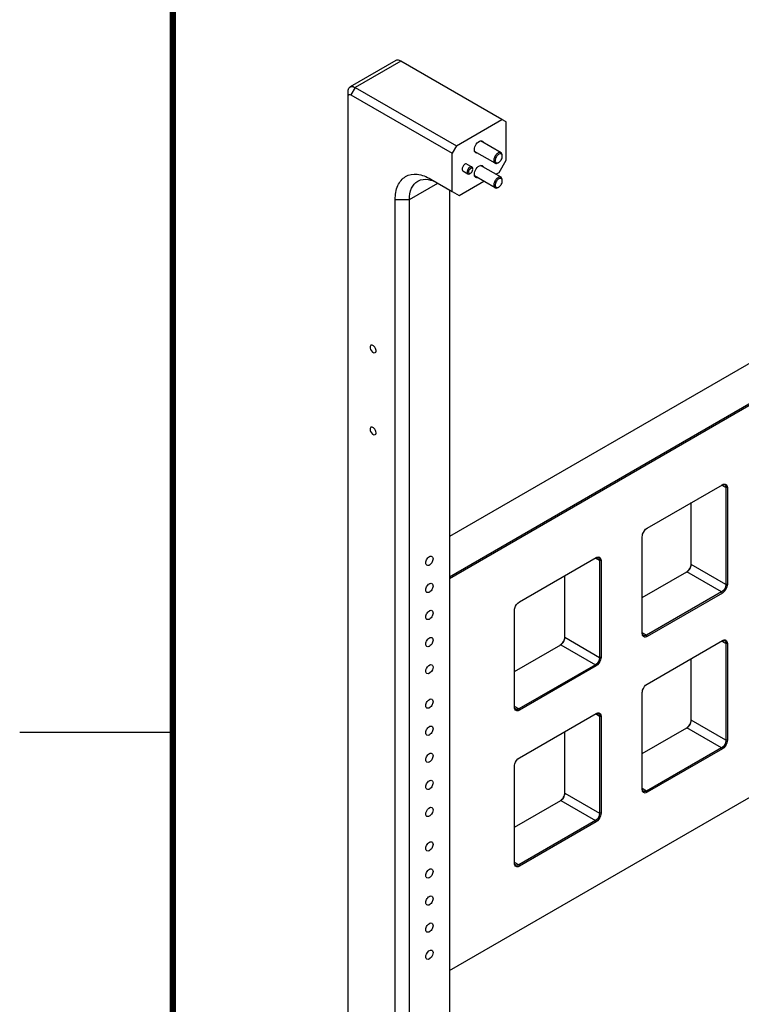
# Model space of a CAD drawing. Header units: inches. Extents: x 0 to 34, y 0 to 22.
# Tile 3 of 15: x 0 to 2.4, y 15.6 to 18.8. Entities that reach past the tile are written whole.
import ezdxf

# ---------------------------------------------------------------- set-up
doc = ezdxf.new("R2010")
doc.units = ezdxf.units.IN
doc.header["$LTSCALE"] = 1.87
doc.header["$MEASUREMENT"] = 0
doc.layers.get('0').update_dxf_attribs({"linetype": 'CONTINUOUS'})
doc.layers.add('02___PRT_ALL_AXES', color=7, linetype='CONTINUOUS')

msp = doc.modelspace()

# ---------------------------------------------------------------- linework, layer by layer
at = {"color": 7, "linetype": 'CONTINUOUS'}
for p, q in [((1.228, 18.6927), (1.0791, 18.6067)), ((1.2444, 18.691), (1.0955, 18.605)), ((1.5748, 18.5003), (1.2444, 18.691)), ((3.9967, 18.6362), (1.4031, 17.1387)), ((1.0723, 14.5607), (1.0723, 18.5917)), ((1.0955, 18.605), (1.0816, 18.5809)), ((1.0816, 18.5809), (1.4119, 18.3902)), ((1.0955, 18.605), (1.4259, 18.4143)), ((1.4031, 17.008), (4.1099, 18.5709)), ((1.4031, 17.0026), (4.1122, 18.5668)), ((1.4259, 18.4143), (1.5748, 18.5003)), ((1.5887, 18.4923), (1.5748, 18.5003)), ((1.5887, 18.368), (1.5887, 18.4923)), ((1.5719, 18.3921), (1.5052, 18.4306)), ((1.4259, 18.4143), (1.4119, 18.3902)), ((1.4119, 18.2659), (1.4119, 18.3902)), ((1.5522, 18.358), (1.4855, 18.3965)), ((1.5619, 18.3592), (1.5644, 18.3603)), ((1.5644, 18.3603), (1.562, 18.359)), ((1.5655, 18.3278), (1.5887, 18.368)), ((1.576, 18.3804), (1.5757, 18.3831)), ((1.576, 18.3804), (1.576, 18.3831)), ((1.4709, 18.3243), (1.4725, 18.325)), ((1.4725, 18.325), (1.474, 18.3261)), ((1.5719, 18.3117), (1.5052, 18.3502)), ((1.5548, 18.3216), (1.5655, 18.3278)), ((1.2727, 18.2391), (1.3655, 18.2927)), ((1.3423, 18.3061), (1.4119, 18.2659)), ((1.4351, 18.2525), (1.5154, 18.2989)), ((1.5522, 18.2777), (1.4855, 18.3161)), ((1.576, 18.3001), (1.5757, 18.3027)), ((1.576, 18.3001), (1.576, 18.3027)), ((1.4031, 18.271), (1.4031, 14.7946)), ((1.4119, 18.2659), (1.4351, 18.2525)), ((1.5619, 18.2789), (1.5644, 18.28)), ((1.5644, 18.28), (1.562, 18.2786)), ((1.2263, 14.7193), (1.2263, 18.2391)), ((1.2263, 18.2391), (1.2727, 18.2391)), ((1.2727, 14.7193), (1.2727, 18.2391)), ((2.0491, 17.1667), (2.2945, 17.3084)), ((2.3061, 17.299), (2.2922, 17.3071)), ((2.3061, 17.299), (2.3061, 16.9829)), ((2.3108, 17.299), (2.3061, 17.299)), ((2.3108, 17.299), (2.3108, 16.9829)), ((1.4031, 15.7222), (4.1122, 17.2864)), ((2.1929, 17.0483), (2.1929, 17.2497)), ((2.0329, 16.8225), (2.0329, 17.1386)), ((1.632, 16.9259), (1.8821, 17.0703)), ((1.8937, 17.0609), (1.8798, 17.0689)), ((1.8937, 17.0609), (1.8937, 16.7448)), ((1.8983, 17.0609), (1.8937, 17.0609)), ((1.8983, 17.0609), (1.8983, 16.7448)), ((2.3061, 16.9829), (2.1929, 17.0483)), ((1.7805, 16.8102), (1.7805, 17.0116)), ((2.0329, 16.9398), (2.179, 17.0242)), ((2.2922, 16.9588), (2.179, 17.0242)), ((2.3108, 16.9829), (2.3061, 16.9829)), ((2.2922, 16.9588), (2.0468, 16.8171)), ((2.2945, 16.9548), (2.0491, 16.8131)), ((2.2945, 16.9548), (2.2922, 16.9588)), ((1.6157, 16.5816), (1.6157, 16.8977)), ((1.7805, 16.8102), (1.8937, 16.7448)), ((2.0468, 16.8171), (2.0329, 16.8252)), ((2.0491, 16.8131), (2.0468, 16.8171)), ((1.6157, 16.699), (1.7665, 16.786)), ((1.7665, 16.786), (1.8798, 16.7207)), ((2.0491, 16.6577), (2.2945, 16.7995)), ((2.3061, 16.7901), (2.2922, 16.7981)), ((2.3061, 16.7901), (2.3061, 16.474)), ((2.3108, 16.7901), (2.3061, 16.7901)), ((2.3108, 16.7901), (2.3108, 16.474)), ((1.8798, 16.7207), (1.6297, 16.5763)), ((1.8821, 16.7167), (1.632, 16.5723)), ((1.8821, 16.7167), (1.8798, 16.7207)), ((1.8983, 16.7448), (1.8937, 16.7448)), ((2.1929, 16.5394), (2.1929, 16.7408)), ((2.0329, 16.3135), (2.0329, 16.6296)), ((1.6297, 16.5763), (1.6157, 16.5843)), ((1.632, 16.5723), (1.6297, 16.5763)), ((1.632, 16.4169), (1.8821, 16.5613)), ((1.8937, 16.5519), (1.8798, 16.56)), ((1.8937, 16.5519), (1.8937, 16.2358)), ((1.8983, 16.5519), (1.8937, 16.5519)), ((1.8983, 16.5519), (1.8983, 16.2358)), ((2.3061, 16.474), (2.1929, 16.5394)), ((1.7805, 16.3012), (1.7805, 16.5026)), ((2.0329, 16.4309), (2.179, 16.5152)), ((2.2922, 16.4499), (2.179, 16.5152)), ((2.3108, 16.474), (2.3061, 16.474)), ((2.2922, 16.4499), (2.0468, 16.3082)), ((2.2945, 16.4459), (2.0491, 16.3042)), ((2.2945, 16.4459), (2.2922, 16.4499)), ((1.6157, 16.0727), (1.6157, 16.3888)), ((1.7805, 16.3012), (1.8937, 16.2358)), ((2.0468, 16.3082), (2.0329, 16.3162)), ((2.0491, 16.3042), (2.0468, 16.3082)), ((1.6157, 16.19), (1.7665, 16.2771)), ((1.7665, 16.2771), (1.8798, 16.2117)), ((1.8983, 16.2358), (1.8937, 16.2358)), ((1.8798, 16.2117), (1.6297, 16.0673)), ((1.8821, 16.2077), (1.632, 16.0633)), ((1.8821, 16.2077), (1.8798, 16.2117)), ((1.6297, 16.0673), (1.6157, 16.0754)), ((1.632, 16.0633), (1.6297, 16.0673))]:
    msp.add_line(p, q, dxfattribs=at)
at = {"color": 2, "linetype": 'CONTINUOUS'}
msp.add_line((0, 16.5), (0.5, 16.5), dxfattribs=at)
at = {"color": 7, "linetype": 'CONTINUOUS', "const_width": 0.02}
msp.add_lwpolyline([(0.5, 21.5), (0.5, 0.5)], dxfattribs=at)
at = {"color": 7, "linetype": 'CONTINUOUS'}
for centre, start, end in [((1.5585, 18.3695), 287.4359, 288.245), ((1.5651, 18.3809), 11.768, 12.5782), ((1.5651, 18.3005), 11.768, 12.5782), ((1.5585, 18.2891), 287.4359, 288.245)]:
    msp.add_arc(centre, 0.0108, start, end, dxfattribs=at)
for points, knots in [([(1.2444, 18.691), (1.243, 18.6919), (1.238, 18.6943), (1.2315, 18.6946), (1.228, 18.6927)], [0, 0, 0, 0, 0.29536, 1, 1, 1, 1]), ([(1.0723, 18.5917), (1.0723, 18.5933), (1.0727, 18.5989), (1.0757, 18.6047), (1.0791, 18.6067)], [0, 0, 0, 0, 0.295353, 1, 1, 1, 1]), ([(1.0723, 18.5756), (1.0723, 18.5778), (1.0741, 18.5833), (1.0797, 18.582), (1.0816, 18.5809)], [0, 0, 0, 0, 0.499987, 1, 1, 1, 1]), ([(1.0791, 18.6067), (1.0802, 18.6073), (1.0856, 18.6093), (1.0917, 18.6072), (1.0955, 18.605)], [0, 0, 0, 0, 0.220932, 1, 1, 1, 1]), ([(1.562, 18.3911), (1.559, 18.3894), (1.5536, 18.3841), (1.5494, 18.3759), (1.548, 18.3689), (1.5481, 18.3642), (1.5494, 18.3604), (1.5512, 18.3586), (1.5522, 18.358)], [0, 0, 0, 0, 0.269869, 0.561322, 0.695465, 0.813142, 0.912856, 1, 1, 1, 1]), ([(1.5644, 18.3871), (1.5612, 18.3853), (1.5572, 18.3809), (1.5539, 18.3741), (1.5526, 18.3689), (1.5528, 18.3641), (1.5545, 18.3603), (1.558, 18.3584), (1.5605, 18.3588), (1.5618, 18.3592)], [0, 0, 0, 0, 0.288375, 0.44307, 0.586603, 0.709061, 0.808876, 0.89868, 1, 1, 1, 1]), ([(1.5719, 18.3921), (1.5706, 18.3929), (1.5669, 18.3934), (1.5637, 18.3921), (1.562, 18.3911)], [0, 0, 0, 0, 0.449236, 1, 1, 1, 1]), ([(1.5757, 18.3832), (1.5754, 18.3844), (1.5745, 18.3866), (1.5705, 18.3895), (1.5665, 18.3883), (1.5644, 18.3871)], [0, 0, 0, 0, 0.255303, 0.480544, 1, 1, 1, 1]), ([(1.576, 18.3831), (1.576, 18.385), (1.5755, 18.3885), (1.5732, 18.3913), (1.5719, 18.3921)], [0, 0, 0, 0, 0.55075, 1, 1, 1, 1]), ([(1.5522, 18.358), (1.5535, 18.3572), (1.5572, 18.3567), (1.5604, 18.358), (1.562, 18.359)], [0, 0, 0, 0, 0.449236, 1, 1, 1, 1]), ([(1.5644, 18.3603), (1.566, 18.3613), (1.5691, 18.3639), (1.5728, 18.3689), (1.5752, 18.3745), (1.576, 18.3785), (1.576, 18.3804)], [0, 0, 0, 0, 0.237229, 0.500007, 0.762786, 1, 1, 1, 1]), ([(1.2263, 18.2391), (1.2263, 18.2548), (1.2302, 18.2839), (1.2578, 18.3186), (1.3017, 18.3252), (1.3288, 18.3139), (1.3423, 18.3061)], [0, 0, 0, 0, 0.275376, 0.499989, 0.724608, 1, 1, 1, 1]), ([(1.4767, 18.3457), (1.4754, 18.3465), (1.4697, 18.3461), (1.4636, 18.3394), (1.4609, 18.3326), (1.4609, 18.329)], [0, 0, 0, 0, 0.184786, 0.580658, 1, 1, 1, 1]), ([(1.4609, 18.329), (1.4609, 18.3283), (1.461, 18.3261), (1.4622, 18.3238), (1.4636, 18.323)], [0, 0, 0, 0, 0.294565, 1, 1, 1, 1]), ([(1.4636, 18.323), (1.465, 18.3222), (1.4676, 18.3223), (1.4696, 18.3233), (1.4702, 18.3236)], [0, 0, 0, 0, 0.704325, 1, 1, 1, 1]), ([(1.474, 18.3417), (1.4729, 18.3414), (1.4684, 18.3385), (1.4655, 18.3331), (1.4655, 18.329)], [0, 0, 0, 0, 0.22638, 1, 1, 1, 1]), ([(1.4794, 18.337), (1.4794, 18.3385), (1.4787, 18.3418), (1.4753, 18.3421), (1.474, 18.3417)], [0, 0, 0, 0, 0.528182, 1, 1, 1, 1]), ([(1.4794, 18.3397), (1.4794, 18.3404), (1.4793, 18.3426), (1.4781, 18.3449), (1.4767, 18.3457)], [0, 0, 0, 0, 0.294565, 1, 1, 1, 1]), ([(1.2727, 18.2391), (1.2727, 18.2517), (1.2758, 18.2749), (1.2911, 18.2941), (1.2999, 18.2992)], [0, 0, 0, 0, 0.550785, 1, 1, 1, 1]), ([(1.2999, 18.2992), (1.3028, 18.3009), (1.3159, 18.3065), (1.3311, 18.3057), (1.3415, 18.3029)], [0, 0, 0, 0, 0.234607, 1, 1, 1, 1]), ([(1.3415, 18.3029), (1.3435, 18.3024), (1.3519, 18.2998), (1.3598, 18.296), (1.3655, 18.2927)], [0, 0, 0, 0, 0.23697, 1, 1, 1, 1]), ([(1.562, 18.3108), (1.559, 18.309), (1.5536, 18.3037), (1.5494, 18.2955), (1.548, 18.2885), (1.5481, 18.2839), (1.5494, 18.28), (1.5512, 18.2782), (1.5522, 18.2777)], [0, 0, 0, 0, 0.269869, 0.561322, 0.695465, 0.813142, 0.912856, 1, 1, 1, 1]), ([(1.5644, 18.3068), (1.5612, 18.3049), (1.5572, 18.3005), (1.5539, 18.2938), (1.5526, 18.2885), (1.5528, 18.2838), (1.5545, 18.28), (1.558, 18.2781), (1.5605, 18.2784), (1.5618, 18.2788)], [0, 0, 0, 0, 0.288375, 0.44307, 0.586603, 0.709061, 0.808876, 0.89868, 1, 1, 1, 1]), ([(1.5719, 18.3117), (1.5706, 18.3125), (1.5669, 18.3131), (1.5637, 18.3117), (1.562, 18.3108)], [0, 0, 0, 0, 0.449236, 1, 1, 1, 1]), ([(1.5757, 18.3029), (1.5754, 18.304), (1.5745, 18.3062), (1.5705, 18.3092), (1.5665, 18.308), (1.5644, 18.3068)], [0, 0, 0, 0, 0.255303, 0.480544, 1, 1, 1, 1]), ([(1.5644, 18.28), (1.566, 18.2809), (1.5691, 18.2835), (1.5728, 18.2885), (1.5752, 18.2941), (1.576, 18.2982), (1.576, 18.3001)], [0, 0, 0, 0, 0.237229, 0.500007, 0.762786, 1, 1, 1, 1]), ([(1.576, 18.3027), (1.576, 18.3046), (1.5755, 18.3081), (1.5732, 18.311), (1.5719, 18.3117)], [0, 0, 0, 0, 0.55075, 1, 1, 1, 1]), ([(1.5522, 18.2777), (1.5535, 18.2769), (1.5572, 18.2763), (1.5604, 18.2777), (1.562, 18.2786)], [0, 0, 0, 0, 0.449236, 1, 1, 1, 1]), ([(2.3021, 17.308), (2.3041, 17.3069), (2.3059, 17.3034), (2.3061, 17.3), (2.3061, 17.299)], [0, 0, 0, 0, 0.705036, 1, 1, 1, 1]), ([(2.306, 17.3095), (2.3068, 17.3091), (2.3099, 17.3065), (2.3108, 17.3021), (2.3108, 17.299)], [0, 0, 0, 0, 0.220861, 1, 1, 1, 1]), ([(2.0329, 17.1386), (2.0329, 17.1412), (2.0348, 17.1522), (2.0418, 17.1625), (2.0491, 17.1667)], [0, 0, 0, 0, 0.240689, 1, 1, 1, 1]), ([(1.8896, 17.0699), (1.8917, 17.0687), (1.8935, 17.0652), (1.8937, 17.0619), (1.8937, 17.0609)], [0, 0, 0, 0, 0.705036, 1, 1, 1, 1]), ([(1.8936, 17.0714), (1.8943, 17.071), (1.8974, 17.0683), (1.8983, 17.064), (1.8983, 17.0609)], [0, 0, 0, 0, 0.220861, 1, 1, 1, 1]), ([(2.1829, 17.0279), (2.1869, 17.0321), (2.191, 17.0391), (2.1926, 17.0467), (2.1928, 17.0485)], [0, 0, 0, 0, 0.76238, 1, 1, 1, 1]), ([(2.3061, 16.9829), (2.3061, 16.9807), (2.3045, 16.9713), (2.2985, 16.9624), (2.2922, 16.9588)], [0, 0, 0, 0, 0.240688, 1, 1, 1, 1]), ([(2.3108, 16.9829), (2.3108, 16.9803), (2.3088, 16.9694), (2.3018, 16.959), (2.2945, 16.9548)], [0, 0, 0, 0, 0.240688, 1, 1, 1, 1]), ([(1.6157, 16.8977), (1.6157, 16.9004), (1.6177, 16.9113), (1.6247, 16.9217), (1.632, 16.9259)], [0, 0, 0, 0, 0.240688, 1, 1, 1, 1]), ([(1.7704, 16.7897), (1.7745, 16.794), (1.7785, 16.801), (1.7801, 16.8085), (1.7803, 16.8103)], [0, 0, 0, 0, 0.762379, 1, 1, 1, 1]), ([(2.0491, 16.8131), (2.0464, 16.8116), (2.0403, 16.8093), (2.0352, 16.8137), (2.0341, 16.816)], [0, 0, 0, 0, 0.543546, 1, 1, 1, 1]), ([(2.0468, 16.8171), (2.0459, 16.8166), (2.0429, 16.8152), (2.039, 16.815), (2.0369, 16.8162)], [0, 0, 0, 0, 0.294971, 1, 1, 1, 1]), ([(2.3021, 16.7991), (2.3041, 16.7979), (2.3059, 16.7944), (2.3061, 16.7911), (2.3061, 16.7901)], [0, 0, 0, 0, 0.705036, 1, 1, 1, 1]), ([(2.306, 16.8006), (2.3068, 16.8002), (2.3099, 16.7975), (2.3108, 16.7932), (2.3108, 16.7901)], [0, 0, 0, 0, 0.220861, 1, 1, 1, 1]), ([(1.8937, 16.7448), (1.8937, 16.7425), (1.892, 16.7331), (1.886, 16.7243), (1.8798, 16.7207)], [0, 0, 0, 0, 0.240688, 1, 1, 1, 1]), ([(1.8983, 16.7448), (1.8983, 16.7421), (1.8964, 16.7312), (1.8894, 16.7209), (1.8821, 16.7167)], [0, 0, 0, 0, 0.240689, 1, 1, 1, 1]), ([(2.0329, 16.6296), (2.0329, 16.6323), (2.0348, 16.6432), (2.0418, 16.6535), (2.0491, 16.6577)], [0, 0, 0, 0, 0.240689, 1, 1, 1, 1]), ([(1.632, 16.5723), (1.6293, 16.5707), (1.6232, 16.5685), (1.618, 16.5728), (1.617, 16.5752)], [0, 0, 0, 0, 0.543546, 1, 1, 1, 1]), ([(1.6297, 16.5763), (1.6288, 16.5758), (1.6258, 16.5743), (1.6219, 16.5741), (1.6198, 16.5753)], [0, 0, 0, 0, 0.294971, 1, 1, 1, 1]), ([(1.8896, 16.5609), (1.8917, 16.5597), (1.8935, 16.5562), (1.8937, 16.5529), (1.8937, 16.5519)], [0, 0, 0, 0, 0.705036, 1, 1, 1, 1]), ([(1.8936, 16.5624), (1.8943, 16.562), (1.8974, 16.5594), (1.8983, 16.555), (1.8983, 16.5519)], [0, 0, 0, 0, 0.220861, 1, 1, 1, 1]), ([(2.1829, 16.5189), (2.1869, 16.5232), (2.191, 16.5302), (2.1926, 16.5377), (2.1928, 16.5395)], [0, 0, 0, 0, 0.76238, 1, 1, 1, 1]), ([(2.3061, 16.474), (2.3061, 16.4717), (2.3045, 16.4623), (2.2985, 16.4535), (2.2922, 16.4499)], [0, 0, 0, 0, 0.240688, 1, 1, 1, 1]), ([(2.3108, 16.474), (2.3108, 16.4713), (2.3088, 16.4604), (2.3018, 16.4501), (2.2945, 16.4459)], [0, 0, 0, 0, 0.240688, 1, 1, 1, 1]), ([(1.6157, 16.3888), (1.6157, 16.3914), (1.6177, 16.4024), (1.6247, 16.4127), (1.632, 16.4169)], [0, 0, 0, 0, 0.240688, 1, 1, 1, 1]), ([(1.7704, 16.2808), (1.7745, 16.285), (1.7785, 16.292), (1.7801, 16.2996), (1.7803, 16.3014)], [0, 0, 0, 0, 0.762379, 1, 1, 1, 1]), ([(2.0491, 16.3042), (2.0464, 16.3026), (2.0403, 16.3003), (2.0352, 16.3047), (2.0341, 16.3071)], [0, 0, 0, 0, 0.543546, 1, 1, 1, 1]), ([(2.0468, 16.3082), (2.0459, 16.3077), (2.0429, 16.3062), (2.039, 16.306), (2.0369, 16.3072)], [0, 0, 0, 0, 0.294971, 1, 1, 1, 1]), ([(1.8937, 16.2358), (1.8937, 16.2336), (1.892, 16.2242), (1.886, 16.2153), (1.8798, 16.2117)], [0, 0, 0, 0, 0.240688, 1, 1, 1, 1]), ([(1.8983, 16.2358), (1.8983, 16.2332), (1.8964, 16.2222), (1.8894, 16.2119), (1.8821, 16.2077)], [0, 0, 0, 0, 0.240689, 1, 1, 1, 1]), ([(1.632, 16.0633), (1.6293, 16.0618), (1.6232, 16.0595), (1.618, 16.0639), (1.617, 16.0662)], [0, 0, 0, 0, 0.543546, 1, 1, 1, 1]), ([(1.6297, 16.0673), (1.6288, 16.0668), (1.6258, 16.0654), (1.6219, 16.0652), (1.6198, 16.0663)], [0, 0, 0, 0, 0.294971, 1, 1, 1, 1])]:
    msp.add_open_spline(points, degree=3, knots=knots, dxfattribs=at)
for points in [[(1.4655, 18.329), (1.4655, 18.3272), (1.4664, 18.3248), (1.4681, 18.3242)], [(1.4681, 18.3242), (1.469, 18.3239), (1.4701, 18.324), (1.4709, 18.3243)], [(1.474, 18.3261), (1.4772, 18.3287), (1.4794, 18.333), (1.4794, 18.337)], [(2.2922, 17.3071), (2.2939, 17.308), (2.2957, 17.3087), (2.2976, 17.3089)], [(2.2945, 17.3084), (2.2964, 17.3095), (2.2986, 17.3103), (2.3008, 17.3106)], [(2.2976, 17.3089), (2.2991, 17.3091), (2.3007, 17.3088), (2.3021, 17.308)], [(2.3008, 17.3106), (2.3025, 17.3107), (2.3045, 17.3104), (2.306, 17.3095)], [(1.8798, 17.0689), (1.8814, 17.0699), (1.8832, 17.0706), (1.8851, 17.0708)], [(1.8821, 17.0703), (1.884, 17.0714), (1.8861, 17.0722), (1.8883, 17.0724)], [(1.8851, 17.0708), (1.8866, 17.0709), (1.8883, 17.0707), (1.8896, 17.0699)], [(1.8883, 17.0724), (1.8901, 17.0726), (1.892, 17.0723), (1.8936, 17.0714)], [(2.1843, 17.0285), (2.1878, 17.0321), (2.1904, 17.0367), (2.1919, 17.0416)], [(2.1919, 17.0416), (2.1925, 17.0437), (2.1929, 17.046), (2.1929, 17.0483)], [(2.1767, 17.0229), (2.179, 17.0242), (2.1811, 17.0259), (2.1829, 17.0279)], [(2.179, 17.0242), (2.181, 17.0253), (2.1828, 17.0268), (2.1843, 17.0285)], [(1.7794, 16.8034), (1.7801, 16.8056), (1.7805, 16.8079), (1.7805, 16.8102)], [(2.0341, 16.816), (2.0332, 16.818), (2.0329, 16.8203), (2.0329, 16.8225)], [(2.0369, 16.8162), (2.0348, 16.8174), (2.0335, 16.82), (2.0331, 16.8224)], [(1.7642, 16.7847), (1.7665, 16.786), (1.7686, 16.7878), (1.7704, 16.7897)], [(1.7665, 16.786), (1.7685, 16.7872), (1.7703, 16.7887), (1.7719, 16.7903)], [(1.7719, 16.7903), (1.7753, 16.794), (1.778, 16.7986), (1.7794, 16.8034)], [(2.2922, 16.7981), (2.2939, 16.7991), (2.2957, 16.7998), (2.2976, 16.8)], [(2.2945, 16.7995), (2.2964, 16.8005), (2.2986, 16.8014), (2.3008, 16.8016)], [(2.2976, 16.8), (2.2991, 16.8001), (2.3007, 16.7999), (2.3021, 16.7991)], [(2.3008, 16.8016), (2.3025, 16.8018), (2.3045, 16.8015), (2.306, 16.8006)], [(1.617, 16.5752), (1.6161, 16.5772), (1.6157, 16.5794), (1.6157, 16.5816)], [(1.6198, 16.5753), (1.6177, 16.5765), (1.6164, 16.5791), (1.616, 16.5815)], [(1.8798, 16.56), (1.8814, 16.5609), (1.8832, 16.5616), (1.8851, 16.5618)], [(1.8821, 16.5613), (1.884, 16.5624), (1.8861, 16.5632), (1.8883, 16.5635)], [(1.8851, 16.5618), (1.8866, 16.562), (1.8883, 16.5617), (1.8896, 16.5609)], [(1.8883, 16.5635), (1.8901, 16.5636), (1.892, 16.5633), (1.8936, 16.5624)], [(2.1843, 16.5195), (2.1878, 16.5232), (2.1904, 16.5278), (2.1919, 16.5326)], [(2.1919, 16.5326), (2.1925, 16.5348), (2.1929, 16.5371), (2.1929, 16.5394)], [(2.1767, 16.5139), (2.179, 16.5152), (2.1811, 16.517), (2.1829, 16.5189)], [(2.179, 16.5152), (2.181, 16.5164), (2.1828, 16.5179), (2.1843, 16.5195)], [(1.7794, 16.2944), (1.7801, 16.2966), (1.7805, 16.2989), (1.7805, 16.3012)], [(2.0341, 16.3071), (2.0332, 16.3091), (2.0329, 16.3113), (2.0329, 16.3135)], [(2.0369, 16.3072), (2.0348, 16.3084), (2.0335, 16.311), (2.0331, 16.3134)], [(1.7642, 16.2758), (1.7665, 16.2771), (1.7686, 16.2788), (1.7704, 16.2808)], [(1.7665, 16.2771), (1.7685, 16.2782), (1.7703, 16.2797), (1.7719, 16.2814)], [(1.7719, 16.2814), (1.7753, 16.285), (1.778, 16.2896), (1.7794, 16.2944)], [(1.617, 16.0662), (1.6161, 16.0682), (1.6157, 16.0705), (1.6157, 16.0727)], [(1.6198, 16.0663), (1.6177, 16.0676), (1.6164, 16.0702), (1.616, 16.0726)]]:
    msp.add_open_spline(points, degree=3, dxfattribs=at)
at = {"layer": '02___PRT_ALL_AXES', "color": 7, "linetype": 'CONTINUOUS'}
for p, q in [((1.4605, 18.3551), (1.4767, 18.3457)), ((1.4474, 18.3324), (1.4636, 18.323))]:
    msp.add_line(p, q, dxfattribs=at)
for centre, start, end in [((1.5078, 18.4236), 60.0328, 63.7333), ((1.4929, 18.3978), 240.0328, 243.7333), ((1.5078, 18.3432), 60.0328, 63.7333), ((1.4929, 18.3174), 240.0328, 243.7333)]:
    msp.add_arc(centre, 0.00739, start, end, dxfattribs=at)
for points, knots in [([(1.4846, 18.4016), (1.4846, 18.4081), (1.4894, 18.4202), (1.4995, 18.4297), (1.5053, 18.4308)], [0, 0, 0, 0, 0.524851, 1, 1, 1, 1]), ([(1.4605, 18.3551), (1.4591, 18.3559), (1.4535, 18.3555), (1.4474, 18.3488), (1.4446, 18.342), (1.4446, 18.3384)], [0, 0, 0, 0, 0.184716, 0.580552, 1, 1, 1, 1]), ([(1.4446, 18.3384), (1.4446, 18.3377), (1.4448, 18.3355), (1.446, 18.3332), (1.4474, 18.3324)], [0, 0, 0, 0, 0.294484, 1, 1, 1, 1]), ([(1.4846, 18.3212), (1.4846, 18.3278), (1.4894, 18.3399), (1.4995, 18.3493), (1.5053, 18.3505)], [0, 0, 0, 0, 0.524851, 1, 1, 1, 1]), ([(1.1471, 17.7635), (1.1456, 17.7627), (1.1444, 17.7603), (1.1442, 17.7579), (1.1442, 17.7572)], [0, 0, 0, 0, 0.705516, 1, 1, 1, 1]), ([(1.1442, 17.7572), (1.1442, 17.7548), (1.1459, 17.7469), (1.1556, 17.7366), (1.1609, 17.7397)], [0, 0, 0, 0, 0.288543, 1, 1, 1, 1]), ([(1.1637, 17.746), (1.1637, 17.7484), (1.162, 17.7563), (1.1523, 17.7666), (1.1471, 17.7635)], [0, 0, 0, 0, 0.288543, 1, 1, 1, 1]), ([(1.1609, 17.7397), (1.1623, 17.7405), (1.1636, 17.743), (1.1637, 17.7453), (1.1637, 17.746)], [0, 0, 0, 0, 0.705516, 1, 1, 1, 1]), ([(1.1471, 17.4957), (1.1456, 17.4948), (1.1444, 17.4924), (1.1442, 17.4901), (1.1442, 17.4894)], [0, 0, 0, 0, 0.705516, 1, 1, 1, 1]), ([(1.1442, 17.4894), (1.1442, 17.4869), (1.1459, 17.479), (1.1556, 17.4688), (1.1609, 17.4718)], [0, 0, 0, 0, 0.288543, 1, 1, 1, 1]), ([(1.1637, 17.4781), (1.1637, 17.4806), (1.162, 17.4884), (1.1523, 17.4987), (1.1471, 17.4957)], [0, 0, 0, 0, 0.288543, 1, 1, 1, 1]), ([(1.1609, 17.4718), (1.1623, 17.4726), (1.1636, 17.4751), (1.1637, 17.4774), (1.1637, 17.4781)], [0, 0, 0, 0, 0.705516, 1, 1, 1, 1]), ([(1.3296, 17.0453), (1.3278, 17.0463), (1.3246, 17.0528), (1.3282, 17.0639), (1.334, 17.0712), (1.3379, 17.0735)], [0, 0, 0, 0, 0.184815, 0.580676, 1, 1, 1, 1]), ([(1.3379, 17.0735), (1.3387, 17.0739), (1.3412, 17.0752), (1.3445, 17.0753), (1.3463, 17.0743)], [0, 0, 0, 0, 0.294969, 1, 1, 1, 1]), ([(1.3463, 17.0743), (1.3481, 17.0733), (1.3512, 17.0668), (1.3477, 17.0558), (1.3419, 17.0485), (1.3379, 17.0462)], [0, 0, 0, 0, 0.184815, 0.580676, 1, 1, 1, 1]), ([(1.3379, 17.0462), (1.3372, 17.0457), (1.3347, 17.0445), (1.3313, 17.0443), (1.3296, 17.0453)], [0, 0, 0, 0, 0.294969, 1, 1, 1, 1]), ([(1.3296, 16.9569), (1.3278, 16.958), (1.3246, 16.9644), (1.3282, 16.9755), (1.334, 16.9828), (1.3379, 16.9851)], [0, 0, 0, 0, 0.184815, 0.580676, 1, 1, 1, 1]), ([(1.3379, 16.9851), (1.3387, 16.9855), (1.3412, 16.9868), (1.3445, 16.9869), (1.3463, 16.9859)], [0, 0, 0, 0, 0.294969, 1, 1, 1, 1]), ([(1.3463, 16.9859), (1.3481, 16.9849), (1.3512, 16.9784), (1.3477, 16.9674), (1.3419, 16.9601), (1.3379, 16.9578)], [0, 0, 0, 0, 0.184815, 0.580676, 1, 1, 1, 1]), ([(1.3379, 16.9578), (1.3372, 16.9573), (1.3347, 16.9561), (1.3313, 16.9559), (1.3296, 16.9569)], [0, 0, 0, 0, 0.294969, 1, 1, 1, 1]), ([(1.3296, 16.8685), (1.3278, 16.8696), (1.3246, 16.876), (1.3282, 16.8871), (1.334, 16.8944), (1.3379, 16.8967)], [0, 0, 0, 0, 0.184815, 0.580676, 1, 1, 1, 1]), ([(1.3379, 16.8967), (1.3387, 16.8971), (1.3412, 16.8984), (1.3445, 16.8985), (1.3463, 16.8975)], [0, 0, 0, 0, 0.294969, 1, 1, 1, 1]), ([(1.3463, 16.8975), (1.3481, 16.8965), (1.3512, 16.89), (1.3477, 16.879), (1.3419, 16.8717), (1.3379, 16.8694)], [0, 0, 0, 0, 0.184815, 0.580676, 1, 1, 1, 1]), ([(1.3379, 16.8694), (1.3372, 16.8689), (1.3347, 16.8677), (1.3313, 16.8675), (1.3296, 16.8685)], [0, 0, 0, 0, 0.294969, 1, 1, 1, 1]), ([(1.3379, 16.8083), (1.3387, 16.8087), (1.3412, 16.81), (1.3445, 16.8101), (1.3463, 16.8091)], [0, 0, 0, 0, 0.294969, 1, 1, 1, 1]), ([(1.3296, 16.7801), (1.3278, 16.7812), (1.3246, 16.7876), (1.3282, 16.7987), (1.334, 16.806), (1.3379, 16.8083)], [0, 0, 0, 0, 0.184815, 0.580676, 1, 1, 1, 1]), ([(1.3379, 16.781), (1.3372, 16.7806), (1.3347, 16.7793), (1.3313, 16.7791), (1.3296, 16.7801)], [0, 0, 0, 0, 0.294969, 1, 1, 1, 1]), ([(1.3463, 16.8091), (1.3481, 16.8081), (1.3512, 16.8016), (1.3477, 16.7906), (1.3419, 16.7833), (1.3379, 16.781)], [0, 0, 0, 0, 0.184815, 0.580676, 1, 1, 1, 1]), ([(1.3261, 16.6994), (1.3261, 16.7024), (1.3282, 16.712), (1.3399, 16.7244), (1.3463, 16.7207)], [0, 0, 0, 0, 0.288393, 1, 1, 1, 1]), ([(1.3463, 16.7207), (1.3481, 16.7197), (1.3496, 16.7167), (1.3498, 16.7139), (1.3498, 16.7131)], [0, 0, 0, 0, 0.705038, 1, 1, 1, 1]), ([(1.3296, 16.6917), (1.3278, 16.6928), (1.3263, 16.6957), (1.3261, 16.6986), (1.3261, 16.6994)], [0, 0, 0, 0, 0.705038, 1, 1, 1, 1]), ([(1.3498, 16.7131), (1.3498, 16.7101), (1.3477, 16.7005), (1.336, 16.6881), (1.3296, 16.6917)], [0, 0, 0, 0, 0.288393, 1, 1, 1, 1]), ([(1.3296, 16.5792), (1.3278, 16.5803), (1.3246, 16.5867), (1.3282, 16.5978), (1.334, 16.6051), (1.3379, 16.6074)], [0, 0, 0, 0, 0.184815, 0.580676, 1, 1, 1, 1]), ([(1.3379, 16.6074), (1.3387, 16.6078), (1.3412, 16.6091), (1.3445, 16.6092), (1.3463, 16.6082)], [0, 0, 0, 0, 0.294969, 1, 1, 1, 1]), ([(1.3463, 16.6082), (1.3481, 16.6072), (1.3512, 16.6007), (1.3477, 16.5897), (1.3419, 16.5824), (1.3379, 16.5801)], [0, 0, 0, 0, 0.184815, 0.580676, 1, 1, 1, 1]), ([(1.3379, 16.5801), (1.3372, 16.5796), (1.3347, 16.5784), (1.3313, 16.5782), (1.3296, 16.5792)], [0, 0, 0, 0, 0.294969, 1, 1, 1, 1]), ([(1.3379, 16.519), (1.3387, 16.5194), (1.3412, 16.5207), (1.3445, 16.5208), (1.3463, 16.5198)], [0, 0, 0, 0, 0.294969, 1, 1, 1, 1]), ([(1.3296, 16.4908), (1.3278, 16.4919), (1.3246, 16.4983), (1.3282, 16.5094), (1.334, 16.5167), (1.3379, 16.519)], [0, 0, 0, 0, 0.184815, 0.580676, 1, 1, 1, 1]), ([(1.3379, 16.4917), (1.3372, 16.4913), (1.3347, 16.49), (1.3313, 16.4898), (1.3296, 16.4908)], [0, 0, 0, 0, 0.294969, 1, 1, 1, 1]), ([(1.3463, 16.5198), (1.3481, 16.5188), (1.3512, 16.5123), (1.3477, 16.5013), (1.3419, 16.494), (1.3379, 16.4917)], [0, 0, 0, 0, 0.184815, 0.580676, 1, 1, 1, 1]), ([(1.3296, 16.4024), (1.3278, 16.4035), (1.3246, 16.4099), (1.3282, 16.421), (1.334, 16.4283), (1.3379, 16.4306)], [0, 0, 0, 0, 0.184815, 0.580676, 1, 1, 1, 1]), ([(1.3379, 16.4306), (1.3387, 16.431), (1.3412, 16.4323), (1.3445, 16.4324), (1.3463, 16.4314)], [0, 0, 0, 0, 0.294969, 1, 1, 1, 1]), ([(1.3463, 16.4314), (1.3481, 16.4304), (1.3512, 16.4239), (1.3477, 16.4129), (1.3419, 16.4056), (1.3379, 16.4033)], [0, 0, 0, 0, 0.184815, 0.580676, 1, 1, 1, 1]), ([(1.3379, 16.4033), (1.3372, 16.4029), (1.3347, 16.4016), (1.3313, 16.4014), (1.3296, 16.4024)], [0, 0, 0, 0, 0.294969, 1, 1, 1, 1]), ([(1.3296, 16.3141), (1.3278, 16.3151), (1.3246, 16.3215), (1.3282, 16.3326), (1.334, 16.3399), (1.3379, 16.3422)], [0, 0, 0, 0, 0.184815, 0.580676, 1, 1, 1, 1]), ([(1.3379, 16.3422), (1.3387, 16.3426), (1.3412, 16.3439), (1.3445, 16.344), (1.3463, 16.343)], [0, 0, 0, 0, 0.294969, 1, 1, 1, 1]), ([(1.3463, 16.343), (1.3481, 16.342), (1.3512, 16.3355), (1.3477, 16.3245), (1.3419, 16.3172), (1.3379, 16.3149)], [0, 0, 0, 0, 0.184815, 0.580676, 1, 1, 1, 1]), ([(1.3379, 16.3149), (1.3372, 16.3145), (1.3347, 16.3132), (1.3313, 16.313), (1.3296, 16.3141)], [0, 0, 0, 0, 0.294969, 1, 1, 1, 1]), ([(1.3261, 16.2333), (1.3261, 16.2363), (1.3282, 16.2459), (1.3399, 16.2583), (1.3463, 16.2546)], [0, 0, 0, 0, 0.288393, 1, 1, 1, 1]), ([(1.3296, 16.2257), (1.3278, 16.2267), (1.3263, 16.2296), (1.3261, 16.2325), (1.3261, 16.2333)], [0, 0, 0, 0, 0.705038, 1, 1, 1, 1]), ([(1.3498, 16.247), (1.3498, 16.244), (1.3477, 16.2344), (1.336, 16.222), (1.3296, 16.2257)], [0, 0, 0, 0, 0.288393, 1, 1, 1, 1]), ([(1.3463, 16.2546), (1.3481, 16.2536), (1.3496, 16.2507), (1.3498, 16.2478), (1.3498, 16.247)], [0, 0, 0, 0, 0.705038, 1, 1, 1, 1]), ([(1.3296, 16.1131), (1.3278, 16.1142), (1.3246, 16.1206), (1.3282, 16.1317), (1.334, 16.139), (1.3379, 16.1413)], [0, 0, 0, 0, 0.184815, 0.580676, 1, 1, 1, 1]), ([(1.3379, 16.1413), (1.3387, 16.1417), (1.3412, 16.143), (1.3445, 16.1431), (1.3463, 16.1421)], [0, 0, 0, 0, 0.294969, 1, 1, 1, 1]), ([(1.3463, 16.1421), (1.3481, 16.1411), (1.3512, 16.1346), (1.3477, 16.1236), (1.3419, 16.1163), (1.3379, 16.114)], [0, 0, 0, 0, 0.184815, 0.580676, 1, 1, 1, 1]), ([(1.3379, 16.114), (1.3372, 16.1136), (1.3347, 16.1123), (1.3313, 16.1121), (1.3296, 16.1131)], [0, 0, 0, 0, 0.294969, 1, 1, 1, 1]), ([(1.3296, 16.0248), (1.3278, 16.0258), (1.3246, 16.0322), (1.3282, 16.0433), (1.334, 16.0506), (1.3379, 16.0529)], [0, 0, 0, 0, 0.184815, 0.580676, 1, 1, 1, 1]), ([(1.3379, 16.0529), (1.3387, 16.0533), (1.3412, 16.0546), (1.3445, 16.0547), (1.3463, 16.0537)], [0, 0, 0, 0, 0.294969, 1, 1, 1, 1]), ([(1.3463, 16.0537), (1.3481, 16.0527), (1.3512, 16.0462), (1.3477, 16.0352), (1.3419, 16.0279), (1.3379, 16.0256)], [0, 0, 0, 0, 0.184815, 0.580676, 1, 1, 1, 1]), ([(1.3379, 16.0256), (1.3372, 16.0252), (1.3347, 16.0239), (1.3313, 16.0237), (1.3296, 16.0248)], [0, 0, 0, 0, 0.294969, 1, 1, 1, 1]), ([(1.3296, 15.9364), (1.3278, 15.9374), (1.3246, 15.9438), (1.3282, 15.9549), (1.334, 15.9622), (1.3379, 15.9645)], [0, 0, 0, 0, 0.184815, 0.580676, 1, 1, 1, 1]), ([(1.3379, 15.9645), (1.3387, 15.9649), (1.3412, 15.9662), (1.3445, 15.9663), (1.3463, 15.9653)], [0, 0, 0, 0, 0.294969, 1, 1, 1, 1]), ([(1.3463, 15.9653), (1.3481, 15.9643), (1.3512, 15.9578), (1.3477, 15.9468), (1.3419, 15.9395), (1.3379, 15.9372)], [0, 0, 0, 0, 0.184815, 0.580676, 1, 1, 1, 1]), ([(1.3379, 15.9372), (1.3372, 15.9368), (1.3347, 15.9355), (1.3313, 15.9353), (1.3296, 15.9364)], [0, 0, 0, 0, 0.294969, 1, 1, 1, 1]), ([(1.3379, 15.8761), (1.3387, 15.8765), (1.3412, 15.8778), (1.3445, 15.8779), (1.3463, 15.8769)], [0, 0, 0, 0, 0.294969, 1, 1, 1, 1]), ([(1.3296, 15.848), (1.3278, 15.849), (1.3246, 15.8554), (1.3282, 15.8665), (1.334, 15.8738), (1.3379, 15.8761)], [0, 0, 0, 0, 0.184815, 0.580676, 1, 1, 1, 1]), ([(1.3379, 15.8488), (1.3372, 15.8484), (1.3347, 15.8471), (1.3313, 15.8469), (1.3296, 15.848)], [0, 0, 0, 0, 0.294969, 1, 1, 1, 1]), ([(1.3463, 15.8769), (1.3481, 15.8759), (1.3512, 15.8695), (1.3477, 15.8584), (1.3419, 15.8511), (1.3379, 15.8488)], [0, 0, 0, 0, 0.184815, 0.580676, 1, 1, 1, 1]), ([(1.3261, 15.7672), (1.3261, 15.7702), (1.3282, 15.7798), (1.3399, 15.7922), (1.3463, 15.7885)], [0, 0, 0, 0, 0.288393, 1, 1, 1, 1]), ([(1.3463, 15.7885), (1.3481, 15.7875), (1.3496, 15.7846), (1.3498, 15.7817), (1.3498, 15.7809)], [0, 0, 0, 0, 0.705038, 1, 1, 1, 1]), ([(1.3296, 15.7596), (1.3278, 15.7606), (1.3263, 15.7635), (1.3261, 15.7664), (1.3261, 15.7672)], [0, 0, 0, 0, 0.705038, 1, 1, 1, 1]), ([(1.3498, 15.7809), (1.3498, 15.7779), (1.3477, 15.7683), (1.336, 15.7559), (1.3296, 15.7596)], [0, 0, 0, 0, 0.288393, 1, 1, 1, 1])]:
    msp.add_open_spline(points, degree=3, knots=knots, dxfattribs=at)
for points in [[(1.5053, 18.4308), (1.5072, 18.4312), (1.5093, 18.4311), (1.5111, 18.4302)], [(1.5115, 18.43), (1.5133, 18.429), (1.5146, 18.427), (1.5153, 18.425)], [(1.4853, 18.3963), (1.4848, 18.398), (1.4846, 18.3998), (1.4846, 18.4016)], [(1.4892, 18.3914), (1.4874, 18.3924), (1.486, 18.3944), (1.4853, 18.3963)], [(1.4954, 18.3905), (1.4935, 18.3902), (1.4913, 18.3903), (1.4896, 18.3911)], [(1.4853, 18.316), (1.4848, 18.3177), (1.4846, 18.3195), (1.4846, 18.3212)], [(1.5053, 18.3505), (1.5072, 18.3509), (1.5093, 18.3507), (1.5111, 18.3499)], [(1.5115, 18.3497), (1.5133, 18.3486), (1.5146, 18.3467), (1.5153, 18.3447)], [(1.4892, 18.311), (1.4874, 18.3121), (1.486, 18.314), (1.4853, 18.316)], [(1.4954, 18.3102), (1.4935, 18.3098), (1.4913, 18.3099), (1.4896, 18.3108)]]:
    msp.add_open_spline(points, degree=3, dxfattribs=at)

doc.saveas('drawing.dxf')
